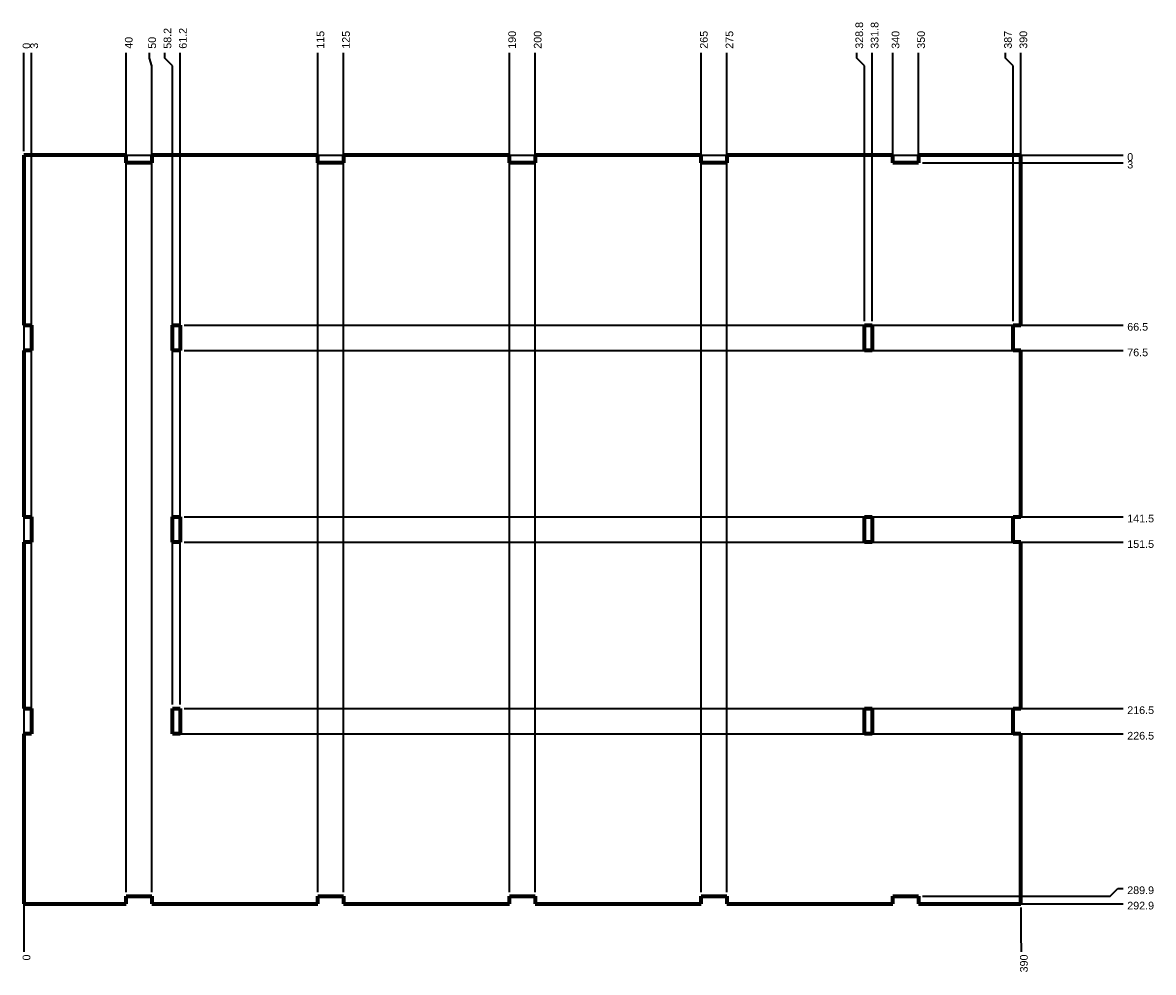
# Model space of a CAD drawing. Header units: millimetres. Extents: x 92 to 535, y 27 to 398.
import ezdxf

# ---------------------------------------------------------------- set-up
doc = ezdxf.new("R2010")
doc.units = ezdxf.units.MM
doc.layers.add('1', color=7, linetype='Continuous', true_color=0xffffff)
doc.styles.add('Arial', font='Arial')
doc.dimstyles.get("Standard").update_dxf_attribs({"dimtxt": 0.18, "dimasz": 0.18, "dimexe": 0.18, "dimexo": 0.0625, "dimgap": 0.09, "dimtad": 0, "dimtih": 1, "dimtoh": 1, "dimdec": 4, "dimzin": 0, "dimdsep": 46, "dimtxsty": 'Standard', "dimcen": 0.09, "dimadec": 0, "dimazin": 0, "dimtfac": 1, "dimtdec": 4, "dimtofl": 0, "dimtmove": 0, "dimatfit": 3, "dimfxl": 1, "dimtolj": 1, "dimtzin": 0, "dimarcsym": 0})

# ---------------------------------------------------------------- blocks, each defined once
blk = doc.blocks.new('_U0')
at = {"layer": '1', "color": 18, "linetype": 'Continuous', "lineweight": 13, "char_height": 3, "attachment_point": 7, "rotation": 90, "line_spacing_factor": 1.047437, "style": 'Arial'}
for insert in [(95.527923, 387.962989), (95.527923, 31.200724)]:
    blk.add_mtext('\\fArial|b0|i0;\\W1.0000;0', dxfattribs=dict(at, insert=insert))
at = {"layer": '1', "color": 18, "linetype": 'Continuous', "lineweight": 13, "char_height": 3, "attachment_point": 7, "line_spacing_factor": 1.047437, "style": 'Arial'}
for s, insert in [('\\fArial|b0|i0;\\W1.0000;0', (524.633668, 344.068734)), ('\\fArial|b0|i0;\\W1.0000;', (94.633668, 341.074873))]:
    blk.add_mtext(s, dxfattribs=dict(at, insert=insert))
blk = doc.blocks.new('_U1')
at = {"layer": '1', "color": 18, "lineweight": 35}
for p, q in [((92.974668, 347.827989), (92.974668, 386.327989)), ((148.142389, 384.327989), (148.142389, 386.327989)), ((151.154668, 381.327989), (148.142389, 384.327989)), ((151.154668, 131.357989), (151.154668, 381.327989))]:
    blk.add_line(p, q, dxfattribs=at)
at = {"layer": '1', "color": 18, "linetype": 'Continuous', "lineweight": 13, "insert": (150.695644, 387.962989), "char_height": 3, "attachment_point": 7, "rotation": 90, "line_spacing_factor": 1.047437, "style": 'Arial'}
blk.add_mtext('\\fArial|b0|i0;\\W1.0000;58.2', dxfattribs=at)
blk = doc.blocks.new('_U2')
at = {"layer": '1', "color": 18, "lineweight": 35}
for p, q in [((92.974668, 347.827989), (92.974668, 386.327989)), ((154.154668, 131.357989), (154.154668, 386.327989))]:
    blk.add_line(p, q, dxfattribs=at)
at = {"layer": '1', "color": 18, "linetype": 'Continuous', "lineweight": 13, "insert": (156.707923, 387.962989), "char_height": 3, "attachment_point": 7, "rotation": 90, "line_spacing_factor": 1.047437, "style": 'Arial'}
blk.add_mtext('\\fArial|b0|i0;\\W1.0000;61.2', dxfattribs=at)
blk = doc.blocks.new('_U3')
at = {"layer": '1', "color": 18, "lineweight": 35}
for p, q in [((92.974668, 347.827989), (92.974668, 386.327989)), ((424.794668, 281.357989), (424.794668, 386.327989))]:
    blk.add_line(p, q, dxfattribs=at)
at = {"layer": '1', "color": 18, "linetype": 'Continuous', "lineweight": 13, "insert": (427.347923, 387.962989), "char_height": 3, "attachment_point": 7, "rotation": 90, "line_spacing_factor": 1.047437, "style": 'Arial'}
blk.add_mtext('\\fArial|b0|i0;\\W1.0000;331.8', dxfattribs=at)
blk = doc.blocks.new('_U4')
at = {"layer": '1', "color": 18, "lineweight": 35}
for p, q in [((92.974668, 347.827989), (92.974668, 386.327989)), ((418.782389, 384.327989), (418.782389, 386.327989)), ((421.794668, 381.327989), (418.782389, 384.327989)), ((421.794668, 281.357989), (421.794668, 381.327989))]:
    blk.add_line(p, q, dxfattribs=at)
at = {"layer": '1', "color": 18, "linetype": 'Continuous', "lineweight": 13, "insert": (421.335644, 387.962989), "char_height": 3, "attachment_point": 7, "rotation": 90, "line_spacing_factor": 1.047437, "style": 'Arial'}
blk.add_mtext('\\fArial|b0|i0;\\W1.0000;328.8', dxfattribs=at)
blk = doc.blocks.new('_U5')
at = {"layer": '1', "color": 18, "lineweight": 35}
for p, q in [((92.974668, 347.827989), (92.974668, 386.327989)), ((442.974668, 344.827989), (442.974668, 386.327989))]:
    blk.add_line(p, q, dxfattribs=at)
at = {"layer": '1', "color": 18, "linetype": 'Continuous', "lineweight": 13, "insert": (445.527923, 387.962989), "char_height": 3, "attachment_point": 7, "rotation": 90, "line_spacing_factor": 1.047437, "style": 'Arial'}
blk.add_mtext('\\fArial|b0|i0;\\W1.0000;350', dxfattribs=at)
blk = doc.blocks.new('_U6')
at = {"layer": '1', "color": 18, "lineweight": 35}
for p, q in [((92.974668, 347.827989), (92.974668, 386.327989)), ((432.974668, 344.827989), (432.974668, 386.327989))]:
    blk.add_line(p, q, dxfattribs=at)
at = {"layer": '1', "color": 18, "linetype": 'Continuous', "lineweight": 13, "insert": (435.527923, 387.962989), "char_height": 3, "attachment_point": 7, "rotation": 90, "line_spacing_factor": 1.047437, "style": 'Arial'}
blk.add_mtext('\\fArial|b0|i0;\\W1.0000;340', dxfattribs=at)
blk = doc.blocks.new('_U7')
at = {"layer": '1', "color": 18, "lineweight": 35}
for p, q in [((92.974668, 347.827989), (92.974668, 386.327989)), ((476.962389, 384.327989), (476.962389, 386.327989)), ((479.974668, 381.327989), (476.962389, 384.327989)), ((479.974668, 281.357989), (479.974668, 381.327989))]:
    blk.add_line(p, q, dxfattribs=at)
at = {"layer": '1', "color": 18, "linetype": 'Continuous', "lineweight": 13, "insert": (479.515644, 387.962989), "char_height": 3, "attachment_point": 7, "rotation": 90, "line_spacing_factor": 1.047437, "style": 'Arial'}
blk.add_mtext('\\fArial|b0|i0;\\W1.0000;387', dxfattribs=at)
blk = doc.blocks.new('_U8')
at = {"layer": '1', "color": 18, "lineweight": 35}
for p, q in [((92.974668, 347.827989), (92.974668, 386.327989)), ((482.974668, 281.357989), (482.974668, 386.327989))]:
    blk.add_line(p, q, dxfattribs=at)
at = {"layer": '1', "color": 18, "linetype": 'Continuous', "lineweight": 13, "insert": (485.527923, 387.962989), "char_height": 3, "attachment_point": 7, "rotation": 90, "line_spacing_factor": 1.047437, "style": 'Arial'}
blk.add_mtext('\\fArial|b0|i0;\\W1.0000;390', dxfattribs=at)
blk = doc.blocks.new('_U9')
at = {"layer": '1', "color": 18, "lineweight": 35}
for p, q in [((92.974668, 347.827989), (92.974668, 386.327989)), ((357.974668, 57.887989), (357.974668, 386.327989))]:
    blk.add_line(p, q, dxfattribs=at)
at = {"layer": '1', "color": 18, "linetype": 'Continuous', "lineweight": 13, "insert": (360.527923, 387.962989), "char_height": 3, "attachment_point": 7, "rotation": 90, "line_spacing_factor": 1.047437, "style": 'Arial'}
blk.add_mtext('\\fArial|b0|i0;\\W1.0000;265', dxfattribs=at)
blk = doc.blocks.new('_U10')
at = {"layer": '1', "color": 18, "lineweight": 35}
for p, q in [((92.974668, 347.827989), (92.974668, 386.327989)), ((367.974668, 57.887989), (367.974668, 386.327989))]:
    blk.add_line(p, q, dxfattribs=at)
at = {"layer": '1', "color": 18, "linetype": 'Continuous', "lineweight": 13, "insert": (370.527923, 387.962989), "char_height": 3, "attachment_point": 7, "rotation": 90, "line_spacing_factor": 1.047437, "style": 'Arial'}
blk.add_mtext('\\fArial|b0|i0;\\W1.0000;275', dxfattribs=at)
blk = doc.blocks.new('_U11')
at = {"layer": '1', "color": 18, "lineweight": 35}
for p, q in [((92.974668, 347.827989), (92.974668, 386.327989)), ((282.974668, 57.887989), (282.974668, 386.327989))]:
    blk.add_line(p, q, dxfattribs=at)
at = {"layer": '1', "color": 18, "linetype": 'Continuous', "lineweight": 13, "insert": (285.527923, 387.962989), "char_height": 3, "attachment_point": 7, "rotation": 90, "line_spacing_factor": 1.047437, "style": 'Arial'}
blk.add_mtext('\\fArial|b0|i0;\\W1.0000;190', dxfattribs=at)
blk = doc.blocks.new('_U12')
at = {"layer": '1', "color": 18, "lineweight": 35}
for p, q in [((92.974668, 347.827989), (92.974668, 386.327989)), ((292.974668, 57.887989), (292.974668, 386.327989))]:
    blk.add_line(p, q, dxfattribs=at)
at = {"layer": '1', "color": 18, "linetype": 'Continuous', "lineweight": 13, "insert": (295.527923, 387.962989), "char_height": 3, "attachment_point": 7, "rotation": 90, "line_spacing_factor": 1.047437, "style": 'Arial'}
blk.add_mtext('\\fArial|b0|i0;\\W1.0000;200', dxfattribs=at)
blk = doc.blocks.new('_U13')
at = {"layer": '1', "color": 18, "lineweight": 35}
for p, q in [((92.974668, 347.827989), (92.974668, 386.327989)), ((217.974668, 57.887989), (217.974668, 386.327989))]:
    blk.add_line(p, q, dxfattribs=at)
at = {"layer": '1', "color": 18, "linetype": 'Continuous', "lineweight": 13, "insert": (220.527923, 387.962989), "char_height": 3, "attachment_point": 7, "rotation": 90, "line_spacing_factor": 1.047437, "style": 'Arial'}
blk.add_mtext('\\fArial|b0|i0;\\W1.0000;125', dxfattribs=at)
blk = doc.blocks.new('_U14')
at = {"layer": '1', "color": 18, "lineweight": 35}
for p, q in [((92.974668, 347.827989), (92.974668, 386.327989)), ((207.974668, 57.887989), (207.974668, 386.327989))]:
    blk.add_line(p, q, dxfattribs=at)
at = {"layer": '1', "color": 18, "linetype": 'Continuous', "lineweight": 13, "insert": (210.527923, 387.962989), "char_height": 3, "attachment_point": 7, "rotation": 90, "line_spacing_factor": 1.047437, "style": 'Arial'}
blk.add_mtext('\\fArial|b0|i0;\\W1.0000;115', dxfattribs=at)
blk = doc.blocks.new('_U15')
at = {"layer": '1', "color": 18, "lineweight": 35}
for p, q in [((92.974668, 347.827989), (92.974668, 386.327989)), ((142.130111, 384.327989), (142.130111, 386.327989)), ((142.974668, 381.327989), (142.130111, 384.327989)), ((142.974668, 57.887989), (142.974668, 381.327989))]:
    blk.add_line(p, q, dxfattribs=at)
at = {"layer": '1', "color": 18, "linetype": 'Continuous', "lineweight": 13, "insert": (144.683366, 387.962989), "char_height": 3, "attachment_point": 7, "rotation": 90, "line_spacing_factor": 1.047437, "style": 'Arial'}
blk.add_mtext('\\fArial|b0|i0;\\W1.0000;50', dxfattribs=at)
blk = doc.blocks.new('_U16')
at = {"layer": '1', "color": 18, "lineweight": 35}
for p, q in [((92.974668, 347.827989), (92.974668, 386.327989)), ((132.974668, 57.887989), (132.974668, 386.327989))]:
    blk.add_line(p, q, dxfattribs=at)
at = {"layer": '1', "color": 18, "linetype": 'Continuous', "lineweight": 13, "insert": (135.527923, 387.962989), "char_height": 3, "attachment_point": 7, "rotation": 90, "line_spacing_factor": 1.047437, "style": 'Arial'}
blk.add_mtext('\\fArial|b0|i0;\\W1.0000;40', dxfattribs=at)
blk = doc.blocks.new('_U17')
at = {"layer": '1', "color": 18, "lineweight": 35}
for p, q in [((92.974668, 347.827989), (92.974668, 386.327989)), ((95.974668, 121.357989), (95.974668, 386.327989))]:
    blk.add_line(p, q, dxfattribs=at)
at = {"layer": '1', "color": 18, "linetype": 'Continuous', "lineweight": 13, "insert": (98.527923, 387.962989), "char_height": 3, "attachment_point": 7, "rotation": 90, "line_spacing_factor": 1.047437, "style": 'Arial'}
blk.add_mtext('\\fArial|b0|i0;\\W1.0000;3', dxfattribs=at)
blk = doc.blocks.new('_U18')
at = {"layer": '1', "color": 18, "lineweight": 35}
for p, q in [((92.974668, 344.827989), (92.974668, 34.596556)), ((482.974668, 51.887989), (482.974668, 39.596556)), ((482.974668, 39.596556), (483.186689, 36.596556)), ((483.186689, 36.596556), (483.186689, 34.596556))]:
    blk.add_line(p, q, dxfattribs=at)
at = {"layer": '1', "color": 18, "linetype": 'Continuous', "lineweight": 13, "insert": (485.739943, 26.53906), "char_height": 3, "attachment_point": 7, "rotation": 90, "line_spacing_factor": 1.047437, "style": 'Arial'}
blk.add_mtext('\\fArial|b0|i0;\\W1.0000;390', dxfattribs=at)
blk = doc.blocks.new('_U19')
at = {"layer": '1', "color": 18, "lineweight": 35}
for p, q in [((94.474668, 346.327989), (522.974668, 346.327989)), ((155.654668, 129.857989), (522.974668, 129.857989))]:
    blk.add_line(p, q, dxfattribs=at)
at = {"layer": '1', "color": 18, "linetype": 'Continuous', "lineweight": 13, "insert": (524.633668, 127.598734), "char_height": 3, "attachment_point": 7, "line_spacing_factor": 1.047437, "style": 'Arial'}
blk.add_mtext('\\fArial|b0|i0;\\W1.0000;216.5', dxfattribs=at)
blk = doc.blocks.new('_U20')
at = {"layer": '1', "color": 18, "lineweight": 35}
for p, q in [((94.474668, 346.327989), (522.974668, 346.327989)), ((152.654668, 119.857989), (522.974668, 119.857989))]:
    blk.add_line(p, q, dxfattribs=at)
at = {"layer": '1', "color": 18, "linetype": 'Continuous', "lineweight": 13, "insert": (524.633668, 117.598734), "char_height": 3, "attachment_point": 7, "line_spacing_factor": 1.047437, "style": 'Arial'}
blk.add_mtext('\\fArial|b0|i0;\\W1.0000;226.5', dxfattribs=at)
blk = doc.blocks.new('_U21')
at = {"layer": '1', "color": 18, "lineweight": 35}
for p, q in [((94.474668, 346.327989), (522.974668, 346.327989)), ((155.654668, 204.857989), (522.974668, 204.857989))]:
    blk.add_line(p, q, dxfattribs=at)
at = {"layer": '1', "color": 18, "linetype": 'Continuous', "lineweight": 13, "insert": (524.633668, 202.598734), "char_height": 3, "attachment_point": 7, "line_spacing_factor": 1.047437, "style": 'Arial'}
blk.add_mtext('\\fArial|b0|i0;\\W1.0000;141.5', dxfattribs=at)
blk = doc.blocks.new('_U22')
at = {"layer": '1', "color": 18, "lineweight": 35}
for p, q in [((94.474668, 346.327989), (522.974668, 346.327989)), ((155.654668, 194.857989), (522.974668, 194.857989))]:
    blk.add_line(p, q, dxfattribs=at)
at = {"layer": '1', "color": 18, "linetype": 'Continuous', "lineweight": 13, "insert": (524.633668, 192.598734), "char_height": 3, "attachment_point": 7, "line_spacing_factor": 1.047437, "style": 'Arial'}
blk.add_mtext('\\fArial|b0|i0;\\W1.0000;151.5', dxfattribs=at)
blk = doc.blocks.new('_U23')
at = {"layer": '1', "color": 18, "lineweight": 35}
for p, q in [((94.474668, 346.327989), (522.974668, 346.327989)), ((155.654668, 279.857989), (522.974668, 279.857989))]:
    blk.add_line(p, q, dxfattribs=at)
at = {"layer": '1', "color": 18, "linetype": 'Continuous', "lineweight": 13, "insert": (524.633668, 277.598734), "char_height": 3, "attachment_point": 7, "line_spacing_factor": 1.047437, "style": 'Arial'}
blk.add_mtext('\\fArial|b0|i0;\\W1.0000;66.5', dxfattribs=at)
blk = doc.blocks.new('_U24')
at = {"layer": '1', "color": 18, "lineweight": 35}
for p, q in [((94.474668, 346.327989), (522.974668, 346.327989)), ((155.654668, 269.857989), (522.974668, 269.857989))]:
    blk.add_line(p, q, dxfattribs=at)
at = {"layer": '1', "color": 18, "linetype": 'Continuous', "lineweight": 13, "insert": (524.633668, 267.598734), "char_height": 3, "attachment_point": 7, "line_spacing_factor": 1.047437, "style": 'Arial'}
blk.add_mtext('\\fArial|b0|i0;\\W1.0000;76.5', dxfattribs=at)
blk = doc.blocks.new('_U25')
at = {"layer": '1', "color": 18, "lineweight": 35}
for p, q in [((94.474668, 346.327989), (522.974668, 346.327989)), ((444.474668, 343.327989), (522.974668, 343.327989))]:
    blk.add_line(p, q, dxfattribs=at)
at = {"layer": '1', "color": 18, "linetype": 'Continuous', "lineweight": 13, "insert": (524.633668, 341.068734), "char_height": 3, "attachment_point": 7, "line_spacing_factor": 1.047437, "style": 'Arial'}
blk.add_mtext('\\fArial|b0|i0;\\W1.0000;3', dxfattribs=at)
blk = doc.blocks.new('_U26')
at = {"layer": '1', "color": 18, "lineweight": 35}
for p, q in [((94.474668, 346.327989), (522.974668, 346.327989)), ((517.974668, 56.387989), (520.974668, 59.400268)), ((520.974668, 59.400268), (522.974668, 59.400268)), ((444.474668, 56.387989), (517.974668, 56.387989))]:
    blk.add_line(p, q, dxfattribs=at)
at = {"layer": '1', "color": 18, "linetype": 'Continuous', "lineweight": 13, "insert": (524.633668, 57.141013), "char_height": 3, "attachment_point": 7, "line_spacing_factor": 1.047437, "style": 'Arial'}
blk.add_mtext('\\fArial|b0|i0;\\W1.0000;289.9', dxfattribs=at)
blk = doc.blocks.new('_U27')
at = {"layer": '1', "color": 18, "lineweight": 35}
for p, q in [((94.474668, 346.327989), (522.974668, 346.327989)), ((444.474668, 53.387989), (522.974668, 53.387989))]:
    blk.add_line(p, q, dxfattribs=at)
at = {"layer": '1', "color": 18, "linetype": 'Continuous', "lineweight": 13, "insert": (524.633668, 51.128734), "char_height": 3, "attachment_point": 7, "line_spacing_factor": 1.047437, "style": 'Arial'}
blk.add_mtext('\\fArial|b0|i0;\\W1.0000;292.9', dxfattribs=at)

msp = doc.modelspace()

# ---------------------------------------------------------------- linework, layer by layer
at = {"layer": '1', "color": 154, "linetype": 'Continuous', "lineweight": 70}
for p, q in [((92.974668, 346.327989), (92.974668, 279.857989)), ((132.974668, 346.327989), (92.974668, 346.327989)), ((132.974668, 343.327989), (132.974668, 346.327989)), ((207.974668, 346.327989), (142.974668, 346.327989)), ((142.974668, 346.327989), (142.974668, 343.327989)), ((207.974668, 343.327989), (207.974668, 346.327989)), ((282.974668, 346.327989), (217.974668, 346.327989)), ((217.974668, 346.327989), (217.974668, 343.327989)), ((282.974668, 343.327989), (282.974668, 346.327989)), ((357.974668, 346.327989), (292.974668, 346.327989)), ((292.974668, 346.327989), (292.974668, 343.327989)), ((357.974668, 343.327989), (357.974668, 346.327989)), ((432.974668, 346.327989), (367.974668, 346.327989)), ((367.974668, 346.327989), (367.974668, 343.327989)), ((432.974668, 343.327989), (432.974668, 346.327989)), ((482.974668, 346.327989), (442.974668, 346.327989)), ((442.974668, 346.327989), (442.974668, 343.327989)), ((482.974668, 279.857989), (482.974668, 346.327989)), ((142.974668, 343.327989), (132.974668, 343.327989)), ((217.974668, 343.327989), (207.974668, 343.327989)), ((292.974668, 343.327989), (282.974668, 343.327989)), ((367.974668, 343.327989), (357.974668, 343.327989)), ((442.974668, 343.327989), (432.974668, 343.327989)), ((92.974668, 279.857989), (95.974668, 279.857989)), ((95.974668, 279.857989), (95.974668, 269.857989)), ((151.154668, 269.857989), (151.154668, 279.857989)), ((151.154668, 279.857989), (154.154668, 279.857989)), ((154.154668, 279.857989), (154.154668, 269.857989)), ((421.794668, 269.857989), (421.794668, 279.857989)), ((421.794668, 279.857989), (424.794668, 279.857989)), ((424.794668, 279.857989), (424.794668, 269.857989)), ((479.974668, 269.857989), (479.974668, 279.857989)), ((479.974668, 279.857989), (482.974668, 279.857989)), ((95.974668, 269.857989), (92.974668, 269.857989)), ((92.974668, 269.857989), (92.974668, 204.857989)), ((154.154668, 269.857989), (151.154668, 269.857989)), ((424.794668, 269.857989), (421.794668, 269.857989)), ((482.974668, 269.857989), (479.974668, 269.857989)), ((482.974668, 204.857989), (482.974668, 269.857989)), ((92.974668, 204.857989), (95.974668, 204.857989)), ((95.974668, 204.857989), (95.974668, 194.857989)), ((151.154668, 194.857989), (151.154668, 204.857989)), ((151.154668, 204.857989), (154.154668, 204.857989)), ((154.154668, 204.857989), (154.154668, 194.857989)), ((421.794668, 204.857989), (424.794668, 204.857989)), ((421.794668, 194.857989), (421.794668, 204.857989)), ((424.794668, 204.857989), (424.794668, 194.857989)), ((479.974668, 194.857989), (479.974668, 204.857989)), ((479.974668, 204.857989), (482.974668, 204.857989)), ((95.974668, 194.857989), (92.974668, 194.857989)), ((92.974668, 194.857989), (92.974668, 129.857989)), ((154.154668, 194.857989), (151.154668, 194.857989)), ((424.794668, 194.857989), (421.794668, 194.857989)), ((482.974668, 194.857989), (479.974668, 194.857989)), ((482.974668, 129.857989), (482.974668, 194.857989)), ((92.974668, 129.857989), (95.974668, 129.857989)), ((95.974668, 129.857989), (95.974668, 119.857989)), ((151.154668, 119.857989), (151.154668, 129.857989)), ((151.154668, 129.857989), (154.154668, 129.857989)), ((154.154668, 129.857989), (154.154668, 119.857989)), ((421.794668, 119.857989), (421.794668, 129.857989)), ((421.794668, 129.857989), (424.794668, 129.857989)), ((424.794668, 129.857989), (424.794668, 119.857989)), ((479.974668, 119.857989), (479.974668, 129.857989)), ((479.974668, 129.857989), (482.974668, 129.857989)), ((92.974668, 119.857989), (92.974668, 53.387989)), ((95.974668, 119.857989), (92.974668, 119.857989)), ((154.154668, 119.857989), (151.154668, 119.857989)), ((424.794668, 119.857989), (421.794668, 119.857989)), ((482.974668, 119.857989), (479.974668, 119.857989)), ((482.974668, 53.387989), (482.974668, 119.857989)), ((92.974668, 53.387989), (132.974668, 53.387989)), ((132.974668, 53.387989), (132.974668, 56.387989)), ((132.974668, 56.387989), (142.974668, 56.387989)), ((142.974668, 56.387989), (142.974668, 53.387989)), ((142.974668, 53.387989), (207.974668, 53.387989)), ((207.974668, 53.387989), (207.974668, 56.387989)), ((207.974668, 56.387989), (217.974668, 56.387989)), ((217.974668, 56.387989), (217.974668, 53.387989)), ((217.974668, 53.387989), (282.974668, 53.387989)), ((282.974668, 53.387989), (282.974668, 56.387989)), ((282.974668, 56.387989), (292.974668, 56.387989)), ((292.974668, 56.387989), (292.974668, 53.387989)), ((292.974668, 53.387989), (357.974668, 53.387989)), ((357.974668, 53.387989), (357.974668, 56.387989)), ((357.974668, 56.387989), (367.974668, 56.387989)), ((367.974668, 56.387989), (367.974668, 53.387989)), ((367.974668, 53.387989), (432.974668, 53.387989)), ((432.974668, 53.387989), (432.974668, 56.387989)), ((432.974668, 56.387989), (442.974668, 56.387989)), ((442.974668, 56.387989), (442.974668, 53.387989)), ((442.974668, 53.387989), (482.974668, 53.387989))]:
    msp.add_line(p, q, dxfattribs=at)

# ---------------------------------------------------------------- block references
at = {"layer": '1', "color": 18, "linetype": 'Continuous', "lineweight": 13}
msp.add_blockref('_U0', (0, 0), dxfattribs=at)

# ---------------------------------------------------------------- dimensions: what is measured, and where the dimension line sits
for feature_location, offset, dtype, text, picture, middle in [((424.794668, 279.857989), (-331.82, 106.47), 1, '\\fArial|b0|i0;\\C18;331.8', '_U3', (424.794668, 392.92185)), ((421.794668, 279.857989), (-328.82, 106.47), 1, '\\fArial|b0|i0;\\C18;328.8', '_U4', (418.782389, 392.92185)), ((151.154668, 129.857989), (-58.18, 256.47), 1, '\\fArial|b0|i0;\\C18;58.2', '_U1', (148.142389, 391.756434)), ((154.154668, 129.857989), (-61.18, 256.47), 1, '\\fArial|b0|i0;\\C18;61.2', '_U2', (154.154668, 391.756434)), ((442.974668, 343.327989), (-350, 43), 1, '\\fArial|b0|i0;\\C18;350', '_U5', (442.974668, 391.174238)), ((432.974668, 343.327989), (-340, 43), 1, '\\fArial|b0|i0;\\C18;340', '_U6', (432.974668, 391.174238)), ((479.974668, 279.857989), (-387, 106.47), 1, '\\fArial|b0|i0;\\C18;387', '_U7', (476.962389, 391.174238)), ((482.974668, 279.857989), (-390, 106.47), 1, '\\fArial|b0|i0;\\C18;390', '_U8', (482.974668, 391.174238)), ((357.974668, 56.387989), (-265, 329.94), 1, '\\fArial|b0|i0;\\C18;265', '_U9', (357.974668, 391.174238)), ((367.974668, 56.387989), (-275, 329.94), 1, '\\fArial|b0|i0;\\C18;275', '_U10', (367.974668, 391.174238)), ((282.974668, 56.387989), (-190, 329.94), 1, '\\fArial|b0|i0;\\C18;190', '_U11', (282.974668, 391.174238)), ((292.974668, 56.387989), (-200, 329.94), 1, '\\fArial|b0|i0;\\C18;200', '_U12', (292.974668, 391.174238)), ((217.974668, 56.387989), (-125, 329.94), 1, '\\fArial|b0|i0;\\C18;125', '_U13', (217.974668, 391.174238)), ((207.974668, 56.387989), (-115, 329.94), 1, '\\fArial|b0|i0;\\C18;115', '_U14', (207.974668, 391.018712)), ((142.974668, 56.387989), (-50, 329.94), 1, '\\fArial|b0|i0;\\C18;50', '_U15', (142.130111, 390.008821)), ((132.974668, 56.387989), (-40, 329.94), 1, '\\fArial|b0|i0;\\C18;40', '_U16', (132.974668, 390.008821)), ((95.974668, 119.857989), (-3, 266.47), 1, '\\fArial|b0|i0;\\C18;3', '_U17', (95.974668, 388.843405)), ((482.974668, 53.387989), (-390, -18.791433), 1, '\\fArial|b0|i0;\\C18;390', '_U18', (483.186689, 29.750308)), ((151.154668, 129.857989), (371.82, 216.47), 0, '\\fArial|b0|i0;\\C18;216.5', '_U19', (529.568529, 129.857989)), ((151.154668, 119.857989), (371.82, 226.47), 0, '\\fArial|b0|i0;\\C18;226.5', '_U20', (529.568529, 119.857989)), ((154.154668, 204.857989), (368.82, 141.47), 0, '\\fArial|b0|i0;\\C18;141.5', '_U21', (529.568529, 204.857989)), ((154.154668, 194.857989), (368.82, 151.47), 0, '\\fArial|b0|i0;\\C18;151.5', '_U22', (529.568529, 194.857989)), ((154.154668, 279.857989), (368.82, 66.47), 0, '\\fArial|b0|i0;\\C18;66.5', '_U23', (528.403113, 279.857989)), ((154.154668, 269.857989), (368.82, 76.47), 0, '\\fArial|b0|i0;\\C18;76.5', '_U24', (528.403113, 269.857989)), ((442.974668, 343.327989), (80, 3), 0, '\\fArial|b0|i0;\\C18;3', '_U25', (525.490084, 343.327989)), ((442.974668, 56.387989), (80, 289.94), 0, '\\fArial|b0|i0;\\C18;289.9', '_U26', (529.568529, 59.400268)), ((442.974668, 53.387989), (80, 292.94), 0, '\\fArial|b0|i0;\\C18;292.9', '_U27', (529.568529, 53.387989))]:
    dim = msp.add_ordinate_dim(feature_location=feature_location, offset=offset, dtype=dtype, origin=(92.974668, 346.327989), text=text, dimstyle='Standard', override={"dimtxt": 3, "dimasz": 3.5, "dimexe": 2, "dimexo": 1.5, "dimgap": 1.5, "dimtih": 0, "dimdec": 1, "dimlfac": 1, "dimzin": 8, "dimdsep": 46, "dimlunit": 2, "dimpost": '', "dimtxsty": 'Arial', "dimsah": 1, "dimse1": 0, "dimse2": 0, "dimsd1": 0, "dimsd2": 0, "dimclrd": 18, "dimclre": 18, "dimclrt": 18, "dimtol": 0, "dimtm": -0.1, "dimtfac": 1, "dimtdec": 2, "dimtofl": 1, "dimtmove": 0, "dimtzin": 8, "dimlwd": 35, "dimlwe": 35}, dxfattribs=at)
    dim.commit()
    dim.dimension.update_dxf_attribs({"geometry": picture, "text_midpoint": middle})

doc.saveas('drawing.dxf')
